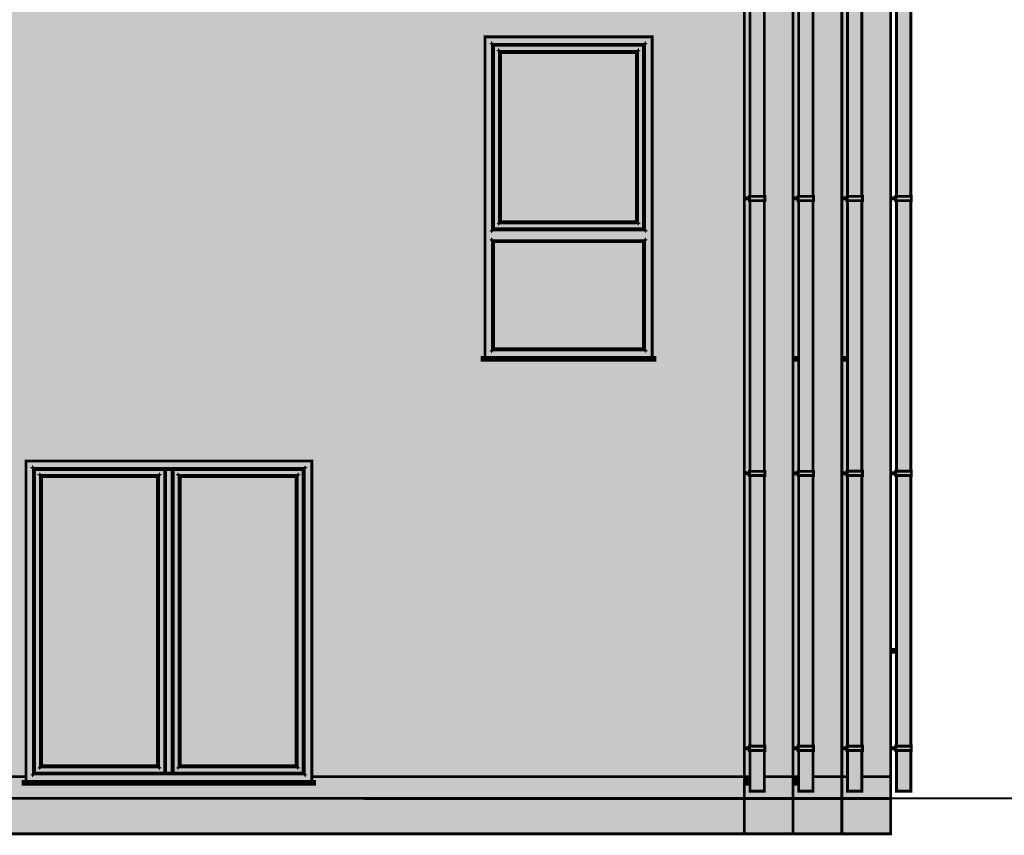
# Model space of a CAD drawing. Header units: millimetres. Extents: x 7675 to 41000, y -28700 to -10616.
# Tile 2 of 5: x 14019 to 20910, y -21612 to -15903. Entities that reach past the tile are written whole.
import ezdxf

# ---------------------------------------------------------------- set-up
doc = ezdxf.new("R2010")
doc.units = ezdxf.units.MM
doc.header["$MEASUREMENT"] = 0

msp = doc.modelspace()

# ---------------------------------------------------------------- hatches: boundary and pattern name
at = {"true_color": 0xdad9de}
h = msp.add_hatch(color=254, dxfattribs=at)
h.paths.add_polyline_path([(15882.5, -11696.4), (19090, -14584.45), (19090, -21202), (16063, -21202), (16063, -18992), (14063, -18992), (14063, -21202), (12675, -21202), (12675, -14584.45), (13128.63, -14176), (14574.04, -12874.55), (15882.5, -11696.4)])
h.paths.add_polyline_path([(18465, -18266.5), (18445, -18266.5), (18445, -16023), (17275, -16023), (17275, -18266.5), (17255, -18266.5), (17255, -18286.5), (18465, -18286.5)])
h.paths.add_polyline_path([(17285, -15297.5), (17265, -15297.5), (17265, -13054), (16095, -13054), (16095, -15297.5), (16075, -15297.5), (16075, -15317.5), (17285, -15317.5)])
for points in [[(19431, -15101.11), (19431, -21202), (19229.89, -21202), (19230, -21126), (19230, -21018.6), (19234, -21018.6), (19234, -20988.6), (19230, -20988.6), (19230, -19094.1), (19234, -19094.1), (19234, -19064.1), (19230, -19064.1), (19230, -17169.6), (19234, -17169.6), (19234, -17139.6), (19230, -17139.6), (19230, -15384.4), (19230, -15331.73), (19228.92, -15313.52), (19230, -15310.04), (19230, -15245.09), (19234, -15245.09), (19234, -15235.54), (19234, -15215.09), (19230.88, -15213.87), (19233.77, -15196.3), (19235.99, -15191.98), (19241.28, -15181.68), (19243.93, -15176.54), (19246.56, -15173.88), (19259.58, -15160.77), (19280.23, -15150.1)], [(19773, -15101.11), (19773, -21202), (19570.89, -21202), (19571, -21126), (19571, -21018.27), (19575, -21018.27), (19575, -20988.27), (19571, -20988.27), (19571, -19093.88), (19575, -19093.88), (19575, -19063.88), (19571, -19063.88), (19571, -17169.48), (19575, -17169.48), (19575, -17139.48), (19571, -17139.48), (19571, -15384.4), (19571, -15331.73), (19569.92, -15313.51), (19571, -15310.04), (19571, -15245.09), (19575, -15245.09), (19575, -15235.54), (19575, -15215.09), (19571.88, -15213.87), (19574.77, -15196.3), (19576.99, -15191.98), (19582.28, -15181.68), (19584.93, -15176.54), (19587.56, -15173.88), (19600.59, -15160.77), (19621.23, -15150.1)], [(20115, -15101.11), (20115, -21202), (19912.89, -21202), (19913, -21126), (19913, -21018.03), (19917, -21018.03), (19917, -20988.03), (19913, -20988.03), (19913, -19093.72), (19917, -19093.72), (19917, -19063.72), (19913, -19063.72), (19913, -17169.4), (19917, -17169.4), (19917, -17139.4), (19913, -17139.4), (19913, -15331.73), (19911.92, -15313.51), (19913, -15310.04), (19913, -15245.09), (19917, -15245.09), (19917, -15235.54), (19917, -15215.09), (19913.88, -15213.87), (19916.77, -15196.3), (19918.99, -15191.98), (19924.28, -15181.68), (19926.93, -15176.54), (19929.56, -15173.88), (19942.59, -15160.77), (19963.19, -15150.12)], [(19090, -15234.1), (19126, -15234.1), (19126, -15245.09), (19130.04, -15248.24), (19130.09, -15291.04), (19130.12, -15316.49), (19130.14, -15340.41), (19130.18, -15378.64), (19130, -15414), (19130, -17139.6), (19126, -17139.6), (19126, -17150.6), (19090, -17150.6)], [(19431, -15234.1), (19467, -15234.1), (19467, -15245.09), (19471.04, -15248.24), (19471.09, -15291.04), (19471.12, -15316.49), (19471.14, -15340.41), (19471.18, -15378.63), (19471, -15414), (19471, -17139.48), (19467, -17139.48), (19467, -17150.49), (19431, -17150.49)], [(19773, -15234.1), (19809, -15234.1), (19809, -15245.09), (19813.04, -15248.24), (19813.09, -15291.04), (19813.12, -15316.49), (19813.14, -15340.41), (19813.18, -15378.63), (19813, -15414), (19813, -17139.4), (19809, -17139.4), (19809, -17150.41), (19773, -17150.41)], [(19090, -17158.6), (19126, -17158.6), (19126, -17169.6), (19130, -17169.6), (19130, -19064.1), (19126, -19064.1), (19126, -19075.1), (19090, -19075.1)], [(19431, -17158.49), (19467, -17158.49), (19467, -17169.48), (19471, -17169.48), (19471, -18266.5), (19431, -18266.5)], [(19773, -17158.41), (19809, -17158.41), (19809, -17169.4), (19813, -17169.4), (19813, -18266.5), (19773, -18266.5)], [(19431, -18286.5), (19471, -18286.5), (19471, -19063.88), (19467, -19063.88), (19467, -19074.88), (19431, -19074.88)], [(19773, -18286.5), (19813, -18286.5), (19813, -19063.72), (19809, -19063.72), (19809, -19074.72), (19773, -19074.72)], [(19090, -19083.1), (19126, -19083.1), (19126, -19094.1), (19130, -19094.1), (19130, -20988.6), (19126, -20988.6), (19126, -20999.61), (19090, -20999.61)], [(19431, -19082.88), (19467, -19082.88), (19467, -19093.88), (19471, -19093.88), (19471, -20988.27), (19467, -20988.27), (19467, -20999.27), (19431, -20999.27)], [(19773, -19082.72), (19809, -19082.72), (19809, -19093.72), (19813, -19093.72), (19813, -20988.03), (19809, -20988.03), (19809, -20999.03), (19773, -20999.03)], [(19090, -21007.61), (19126, -21007.61), (19126, -21018.6), (19130, -21018.6), (19130, -21202), (19090, -21202)], [(19431, -21007.27), (19467, -21007.27), (19467, -21018.27), (19471, -21018.27), (19471, -21202), (19431, -21202)], [(19773, -21007.03), (19809, -21007.03), (19809, -21018.03), (19813, -21018.03), (19813, -21202), (19773, -21202)]]:
    msp.add_hatch(color=254, dxfattribs=at).paths.add_polyline_path(points)
at = {"true_color": 0x9ba7ba}
for points in [[(19230, -15245.09), (19230, -15310.05), (19230, -15331.73), (19230, -15384.4), (19230, -17139.6), (19130, -17139.6), (19130, -15414), (19130.18, -15377.14), (19130.14, -15339.06), (19130.12, -15316.49), (19130.09, -15291.04), (19130.04, -15248.24), (19130.04, -15245.09)], [(19571, -15245.09), (19571, -15331.73), (19571, -15384.4), (19571, -17139.48), (19471, -17139.48), (19471, -15414), (19471.18, -15377.14), (19471.14, -15339.06), (19471.12, -15316.49), (19471.09, -15291.04), (19471.04, -15248.24), (19471.04, -15245.09)], [(19913, -15245.09), (19913, -15331.73), (19913, -17139.4), (19813, -17139.4), (19813, -15414), (19813.18, -15377.14), (19813.14, -15339.06), (19813.12, -15316.49), (19813.09, -15291.04), (19813.04, -15248.24), (19813.04, -15245.09)], [(20255, -15245.09), (20255, -15331.73), (20255, -17139.3), (20155, -17139.3), (20155, -15414), (20155.18, -15377.14), (20155.14, -15339.06), (20155.12, -15316.49), (20155.09, -15291.04), (20155.04, -15248.24), (20155.04, -15245.09)], [(19090, -17150.6), (19127, -17150.6), (19127, -17158.6), (19090, -17158.6)], [(19126, -17139.6), (19234, -17139.6), (19234, -17169.6), (19126, -17169.6), (19127, -17158.6), (19126, -17150.6)], [(19431, -17150.49), (19468, -17150.49), (19468, -17158.49), (19431, -17158.49)], [(19467, -17139.48), (19575, -17139.48), (19575, -17169.48), (19467, -17169.48), (19468, -17158.49), (19467, -17150.49)], [(19773, -17150.41), (19810, -17150.41), (19810, -17158.41), (19773, -17158.41)], [(19809, -17139.4), (19917, -17139.4), (19917, -17169.4), (19809, -17169.4), (19810, -17158.41), (19809, -17150.41)], [(20115, -17150.31), (20152, -17150.31), (20152, -17158.31), (20115, -17158.31)], [(20151, -17139.3), (20259, -17139.3), (20259, -17169.3), (20151, -17169.3), (20152, -17158.31), (20151, -17150.31)], [(19130, -17169.6), (19230, -17169.6), (19230, -19064.1), (19130, -19064.1)], [(19471, -17169.48), (19571, -17169.48), (19571, -19063.88), (19471, -19063.88)], [(19813, -17169.4), (19913, -17169.4), (19913, -19063.72), (19813, -19063.72)], [(20155, -17169.3), (20255, -17169.3), (20255, -19063.51), (20155, -19063.51)], [(19090, -19075.1), (19127, -19075.1), (19127, -19083.1), (19090, -19083.1)], [(19126, -19064.1), (19234, -19064.1), (19234, -19094.1), (19126, -19094.1), (19127, -19083.1), (19126, -19075.1)], [(19431, -19074.88), (19468, -19074.88), (19468, -19082.88), (19431, -19082.88)], [(19467, -19063.88), (19575, -19063.88), (19575, -19093.88), (19467, -19093.88), (19468, -19082.88), (19467, -19074.88)], [(19773, -19074.72), (19810, -19074.72), (19810, -19082.72), (19773, -19082.72)], [(19809, -19063.72), (19917, -19063.72), (19917, -19093.72), (19809, -19093.72), (19810, -19082.72), (19809, -19074.72)], [(20115, -19074.52), (20152, -19074.52), (20152, -19082.52), (20115, -19082.52)], [(20151, -19063.51), (20259, -19063.51), (20259, -19093.51), (20151, -19093.51), (20152, -19082.52), (20151, -19074.52)], [(19130, -19094.1), (19230, -19094.1), (19230, -20988.6), (19130, -20988.6)], [(19471, -19093.88), (19571, -19093.88), (19571, -20988.27), (19471, -20988.27)], [(19813, -19093.72), (19913, -19093.72), (19913, -20988.03), (19813, -20988.03)], [(20155, -19093.51), (20255, -19093.51), (20255, -20987.72), (20155, -20987.72)], [(19090, -20999.61), (19127, -20999.61), (19127, -21007.61), (19090, -21007.61)], [(19126, -20988.6), (19234, -20988.6), (19234, -21018.6), (19126, -21018.6), (19127, -21007.61), (19126, -20999.61)], [(19431, -20999.27), (19468, -20999.27), (19468, -21007.27), (19431, -21007.27)], [(19467, -20988.27), (19575, -20988.27), (19575, -21018.27), (19467, -21018.27), (19468, -21007.27), (19467, -20999.27)], [(19773, -20999.03), (19810, -20999.03), (19810, -21007.03), (19773, -21007.03)], [(19809, -20988.03), (19917, -20988.03), (19917, -21018.03), (19809, -21018.03), (19810, -21007.03), (19809, -20999.03)], [(20115, -20998.72), (20152, -20998.72), (20152, -21006.72), (20115, -21006.72)], [(20151, -20987.72), (20259, -20987.72), (20259, -21017.72), (20151, -21017.72), (20152, -21006.72), (20151, -20998.72)], [(19130, -21018.6), (19230, -21018.6), (19230, -21126), (19230, -21303.6), (19130, -21303.6)], [(19471, -21018.27), (19571, -21018.27), (19571, -21126), (19571, -21303.27), (19471, -21303.27)], [(19813, -21018.03), (19913, -21018.03), (19913, -21126), (19913, -21303.03), (19813, -21303.03)], [(20155, -21017.72), (20255, -21017.72), (20255, -21126), (20255, -21302.72), (20155, -21302.72)]]:
    msp.add_hatch(color=253, dxfattribs=at).paths.add_polyline_path(points)
at = {"true_color": 0x494d54}
h = msp.add_hatch(color=251, dxfattribs=at)
h.paths.add_polyline_path([(18445, -16023), (18445, -18266.5), (17275, -18266.5), (17275, -16023)])
h.paths.add_polyline_path([(17328, -17450), (17328, -18214), (18392, -18214), (18392, -17450)])
h.paths.add_polyline_path([(17328, -16076), (17328, -17374), (18392, -17374), (18392, -16076)])
for points in [[(17328, -16076), (17335, -16083), (17335, -17367), (17328, -17374)], [(17328, -16076), (18392, -16076), (18385, -16083), (17335, -16083)], [(17377, -16125), (17385, -16133), (17385, -17317), (17377, -17324)], [(17385, -16133), (17377, -16125), (18343, -16125), (18335, -16133)], [(18335, -16133), (18343, -16125), (18342, -17324), (18335, -17317)], [(18392, -16076), (18392, -17374), (18385, -17367), (18385, -16083)], [(17378, -17324), (17385, -17317), (18335, -17317), (18342, -17324)], [(17335, -17367), (18385, -17367), (18392, -17374), (17328, -17374)], [(17328, -17450), (17335, -17457), (17335, -18207), (17328, -18214)], [(17328, -17450), (18392, -17450), (18385, -17457), (17335, -17457)], [(18385, -17457), (18392, -17450), (18392, -18214), (18385, -18207)], [(17335, -18207), (18385, -18207), (18392, -18214), (17328, -18214)], [(17255, -18266.5), (18465, -18266.5), (18465, -18286.5), (17255, -18286.5)], [(19431, -18266.5), (19471, -18266.5), (19471, -18286.5), (19431, -18286.5)], [(19773, -18266.5), (19813, -18266.5), (19813, -18286.5), (19773, -18286.5)], [(14116, -19045), (14123, -19052), (14123, -21176), (14116, -21183)], [(14116, -19045), (16010, -19045), (16003, -19052), (14123, -19052)], [(15033, -19052), (15040, -19052), (15040, -21176), (15033, -21176)], [(15040, -19052), (15086, -19052), (15086, -21176), (15040, -21176)], [(15086, -19052), (15093, -19052), (15093, -21176), (15086, -21176)], [(16010, -19045), (16010, -21183), (16003, -21176), (16003, -19052)], [(14165, -19094), (14991, -19094), (14983, -19102), (14173, -19102)], [(14165.1, -19094.1), (14173, -19102), (14173, -21126), (14165, -21133)], [(14991, -19094.1), (14990, -21133), (14983, -21126), (14983, -19102)], [(15135, -19094), (15961, -19094), (15953, -19102), (15143, -19102)], [(15135.1, -19094.1), (15143, -19102), (15143, -21126), (15135, -21133)], [(15961, -19094.1), (15960, -21133), (15953, -21126), (15953, -19102)], [(20115, -20331.5), (20115, -20311.5), (20155, -20311.5), (20155, -20331.5)], [(14166, -21133), (14173, -21126), (14983, -21126), (14990, -21133)], [(15136, -21133), (15143, -21126), (15953, -21126), (15960, -21133)], [(14123, -21176), (16003, -21176), (16010, -21183), (14116, -21183)], [(14043, -21235.5), (16083, -21235.5), (16083, -21255.5), (14043, -21255.5)], [(19090, -21235.5), (19130, -21235.5), (19130, -21255.5), (19090, -21255.5)], [(19431, -21235.5), (19471, -21235.5), (19471, -21255.5), (19431, -21255.5)]]:
    msp.add_hatch(color=251, dxfattribs=at).paths.add_polyline_path(points)
h = msp.add_hatch(color=251, dxfattribs=at)
h.paths.add_polyline_path([(18385, -16083), (18385, -17367), (17335, -17367), (17335, -16083)])
h.paths.add_polyline_path([(18343, -16125), (17377, -16125), (17377, -17325), (18343, -17325)])
at = {"true_color": 0xe0e2ed}
for points in [[(17385, -16133), (18335, -16133), (18335, -17317), (17385, -17317)], [(17335, -18207), (17335, -17457), (18385, -17457), (18385, -18207)], [(14173, -19102), (14983, -19102), (14983, -21126), (14173, -21126)], [(15143, -19102), (15953, -19102), (15953, -21126), (15143, -21126)]]:
    msp.add_hatch(color=254, dxfattribs=at).paths.add_polyline_path(points)
at = {"true_color": 0x494d54}
h = msp.add_hatch(color=251, dxfattribs=at)
h.paths.add_polyline_path([(16063, -18992), (16063, -21235.5), (14063, -21235.5), (14063, -18992)])
h.paths.add_polyline_path([(16010, -19045), (14116, -19045), (14116, -21183), (16010, -21183)])
h = msp.add_hatch(color=251, dxfattribs=at)
h.paths.add_polyline_path([(15033, -19052), (15033, -21176), (14123, -21176), (14123, -19052)])
h.paths.add_polyline_path([(14165, -19094), (14165, -21134), (14991, -21134), (14991, -19094)])
h = msp.add_hatch(color=251, dxfattribs=at)
h.paths.add_polyline_path([(16003, -19052), (16003, -21176), (15093, -21176), (15093, -19052)])
h.paths.add_polyline_path([(15135, -19094), (15135, -21134), (15961, -21134), (15961, -19094)])
at = {"true_color": 0x494e54}
for points in [[(16063, -21202), (19090, -21202), (19090, -21353.73), (12675, -21353.61), (12675, -21202), (14063, -21202), (14063, -21235.5), (14043, -21235.5), (14043, -21255.5), (16083, -21255.5), (16083, -21235.5), (16063, -21235.5)], [(19229.89, -21202), (19431, -21202), (19431, -21353.73), (19090, -21353.73), (19090, -21255.5), (19130, -21255.5), (19130, -21303.6), (19230, -21303.6)], [(19090, -21202), (19130, -21202), (19130, -21235.5), (19090, -21235.5)], [(19570.89, -21202), (19773, -21202), (19773, -21353.74), (19431, -21353.73), (19431, -21255.5), (19471, -21255.5), (19471, -21303.27), (19571, -21303.27)], [(19431, -21202), (19471, -21202), (19471, -21235.5), (19431, -21235.5)], [(19773, -21202), (19813, -21202), (19813, -21303.03), (19913, -21303.03), (19912.89, -21202), (20115, -21202), (20115, -21353.75), (19773, -21353.74)]]:
    msp.add_hatch(color=251, dxfattribs=at).paths.add_polyline_path(points)
at = {"true_color": 0xeaeaea}
for points in [[(12675, -21353.61), (19090, -21353.73), (19090, -21602), (12675, -21602)], [(19090, -21353.73), (19431, -21353.73), (19431, -21602), (19090, -21602)], [(19431, -21353.73), (19773, -21353.74), (19773, -21602), (19431, -21602)], [(19773, -21353.74), (20115, -21353.75), (20115, -21602), (19773, -21602)]]:
    msp.add_hatch(color=254, dxfattribs=at).paths.add_polyline_path(points)

# ---------------------------------------------------------------- linework, layer by layer
at = {"color": 18, "lineweight": 20, "true_color": 0x070707, "const_width": 20}
for points in [[(15882.5, -11696.4), (19090, -14584.45), (19090, -21202), (16063, -21202), (16063, -18992), (14063, -18992), (14063, -21202), (12675, -21202), (12675, -14584.45), (13128.63, -14176), (14574.04, -12874.55), (15882.5, -11696.4), (15882.5, -11696.4)], [(19431, -15101.11), (19431, -21202), (19229.89, -21202), (19230, -21126), (19230, -21018.6), (19234, -21018.6), (19234, -20988.6), (19230, -20988.6), (19230, -19094.1), (19234, -19094.1), (19234, -19064.1), (19230, -19064.1), (19230, -17169.6), (19234, -17169.6), (19234, -17139.6), (19230, -17139.6), (19230, -15384.4)], [(19773, -15101.11), (19773, -21202), (19570.89, -21202), (19571, -21126), (19571, -21018.27), (19575, -21018.27), (19575, -20988.27), (19571, -20988.27), (19571, -19093.88), (19575, -19093.88), (19575, -19063.88), (19571, -19063.88), (19571, -17169.48), (19575, -17169.48), (19575, -17139.48), (19571, -17139.48), (19571, -15384.4)], [(20115, -15101.11), (20115, -21202), (19912.89, -21202), (19913, -21126), (19913, -21018.03), (19917, -21018.03), (19917, -20988.03), (19913, -20988.03), (19913, -19093.72), (19917, -19093.72), (19917, -19063.72), (19913, -19063.72), (19913, -17169.4), (19917, -17169.4), (19917, -17139.4), (19913, -17139.4), (19913, -15331.73)], [(19090, -15234.1), (19126, -15234.1), (19126, -15245.09), (19130.04, -15248.24), (19130.09, -15291.04), (19130.12, -15316.49), (19130.14, -15340.41), (19130.18, -15378.64), (19130, -15414), (19130, -17139.6), (19126, -17139.6), (19126, -17150.6), (19090, -17150.6), (19090, -15234.1)], [(19431, -15234.1), (19467, -15234.1), (19467, -15245.09), (19471.04, -15248.24), (19471.09, -15291.04), (19471.12, -15316.49), (19471.14, -15340.41), (19471.18, -15378.63), (19471, -15414), (19471, -17139.48), (19467, -17139.48), (19467, -17150.49), (19431, -17150.49), (19431, -15234.1)], [(19773, -15234.1), (19809, -15234.1), (19809, -15245.09), (19813.04, -15248.24), (19813.09, -15291.04), (19813.12, -15316.49), (19813.14, -15340.41), (19813.18, -15378.63), (19813, -15414), (19813, -17139.4), (19809, -17139.4), (19809, -17150.41), (19773, -17150.41), (19773, -15234.1)], [(19230, -15245.09), (19230, -15310.05), (19230, -15331.73), (19230, -15384.4), (19230, -17139.6), (19130, -17139.6), (19130, -15414), (19130.18, -15377.14), (19130.14, -15339.06), (19130.12, -15316.49), (19130.09, -15291.04), (19130.04, -15248.24), (19130.04, -15245.09), (19230, -15245.09)], [(19571, -15245.09), (19571, -15331.73), (19571, -15384.4), (19571, -17139.48), (19471, -17139.48), (19471, -15414), (19471.18, -15377.14), (19471.14, -15339.06), (19471.12, -15316.49), (19471.09, -15291.04), (19471.04, -15248.24), (19471.04, -15245.09), (19571, -15245.09)], [(19913, -15245.09), (19913, -15331.73), (19913, -17139.4), (19813, -17139.4), (19813, -15414), (19813.18, -15377.14), (19813.14, -15339.06), (19813.12, -15316.49), (19813.09, -15291.04), (19813.04, -15248.24), (19813.04, -15245.09), (19913, -15245.09)], [(20255, -15245.09), (20255, -15331.73), (20255, -17139.3), (20155, -17139.3), (20155, -15414), (20155.18, -15377.14), (20155.14, -15339.06), (20155.12, -15316.49), (20155.09, -15291.04), (20155.04, -15248.24), (20155.04, -15245.09), (20255, -15245.09)], [(18465, -18266.5), (18445, -18266.5), (18445, -16023), (17275, -16023), (17275, -18266.5), (17255, -18266.5), (17255, -18286.5), (18465, -18286.5), (18465, -18266.5)], [(18445, -16023), (18445, -18266.5), (17275, -18266.5), (17275, -16023), (18445, -16023)], [(17328, -16076), (17335, -16083), (17335, -17367), (17328, -17374), (17328, -16076)], [(17328, -16076), (18392, -16076), (18385, -16083), (17335, -16083), (17328, -16076)], [(17328, -16076), (17328, -17374), (18392, -17374), (18392, -16076), (17328, -16076)], [(18385, -16083), (18385, -17367), (17335, -17367), (17335, -16083), (18385, -16083)], [(17385, -16133), (17377, -16125), (18343, -16125), (18335, -16133), (17385, -16133)], [(17377, -16125), (17385, -16133), (17385, -17317), (17377, -17324), (17377, -16125)], [(18343, -16125), (17377, -16125), (17377, -17325), (18343, -17325), (18343, -16125)], [(17385, -16133), (18335, -16133), (18335, -17317), (17385, -17317), (17385, -16133)], [(18335, -16133), (18343, -16125), (18342, -17324), (18335, -17317), (18335, -16133)], [(18392, -16076), (18392, -17374), (18385, -17367), (18385, -16083), (18392, -16076)], [(19090, -17150.6), (19127, -17150.6), (19127, -17158.6), (19090, -17158.6), (19090, -17150.6)], [(19090, -17158.6), (19126, -17158.6), (19126, -17169.6), (19130, -17169.6), (19130, -19064.1), (19126, -19064.1), (19126, -19075.1), (19090, -19075.1), (19090, -17158.6)], [(19126, -17139.6), (19234, -17139.6), (19234, -17169.6), (19126, -17169.6), (19127, -17158.6), (19126, -17150.6), (19126, -17139.6)], [(19431, -17150.49), (19468, -17150.49), (19468, -17158.49), (19431, -17158.49), (19431, -17150.49)], [(19431, -17158.49), (19467, -17158.49), (19467, -17169.48), (19471, -17169.48), (19471, -18266.5), (19431, -18266.5), (19431, -17158.49)], [(19467, -17139.48), (19575, -17139.48), (19575, -17169.48), (19467, -17169.48), (19468, -17158.49), (19467, -17150.49), (19467, -17139.48)], [(19773, -17150.41), (19810, -17150.41), (19810, -17158.41), (19773, -17158.41), (19773, -17150.41)], [(19773, -17158.41), (19809, -17158.41), (19809, -17169.4), (19813, -17169.4), (19813, -18266.5), (19773, -18266.5), (19773, -17158.41)], [(19809, -17139.4), (19917, -17139.4), (19917, -17169.4), (19809, -17169.4), (19810, -17158.41), (19809, -17150.41), (19809, -17139.4)], [(20115, -17150.31), (20152, -17150.31), (20152, -17158.31), (20115, -17158.31), (20115, -17150.31)], [(20151, -17139.3), (20259, -17139.3), (20259, -17169.3), (20151, -17169.3), (20152, -17158.31), (20151, -17150.31), (20151, -17139.3)], [(19130, -17169.6), (19230, -17169.6), (19230, -19064.1), (19130, -19064.1), (19130, -17169.6)], [(19471, -17169.48), (19571, -17169.48), (19571, -19063.88), (19471, -19063.88), (19471, -17169.48)], [(19813, -17169.4), (19913, -17169.4), (19913, -19063.72), (19813, -19063.72), (19813, -17169.4)], [(20155, -17169.3), (20255, -17169.3), (20255, -19063.51), (20155, -19063.51), (20155, -17169.3)], [(17335, -17367), (18385, -17367), (18392, -17374), (17328, -17374), (17335, -17367)], [(17378, -17324), (17385, -17317), (18335, -17317), (18342, -17324), (17378, -17324)], [(18385, -17457), (18392, -17450), (18392, -18214), (18385, -18207), (18385, -17457)], [(17328, -17450), (17335, -17457), (17335, -18207), (17328, -18214), (17328, -17450)], [(17328, -17450), (18392, -17450), (18385, -17457), (17335, -17457), (17328, -17450)], [(17328, -17450), (17328, -18214), (18392, -18214), (18392, -17450), (17328, -17450)], [(17335, -18207), (17335, -17457), (18385, -17457), (18385, -18207), (17335, -18207)], [(17255, -18266.5), (18465, -18266.5), (18465, -18286.5), (17255, -18286.5), (17255, -18266.5)], [(17335, -18207), (18385, -18207), (18392, -18214), (17328, -18214), (17335, -18207)], [(19431, -18266.5), (19471, -18266.5), (19471, -18286.5), (19431, -18286.5), (19431, -18266.5)], [(19773, -18266.5), (19813, -18266.5), (19813, -18286.5), (19773, -18286.5), (19773, -18266.5)], [(19431, -18286.5), (19471, -18286.5), (19471, -19063.88), (19467, -19063.88), (19467, -19074.88), (19431, -19074.88), (19431, -18286.5)], [(19773, -18286.5), (19813, -18286.5), (19813, -19063.72), (19809, -19063.72), (19809, -19074.72), (19773, -19074.72), (19773, -18286.5)], [(16063, -18992), (16063, -21235.5), (14063, -21235.5), (14063, -18992), (16063, -18992)], [(14116, -19045), (14123, -19052), (14123, -21176), (14116, -21183), (14116, -19045)], [(14116, -19045), (16010, -19045), (16003, -19052), (14123, -19052), (14116, -19045)], [(16010, -19045), (14116, -19045), (14116, -21183), (16010, -21183), (16010, -19045)], [(15033, -19052), (15033, -21176), (14123, -21176), (14123, -19052), (15033, -19052)], [(14165, -19094), (14991, -19094), (14983, -19102), (14173, -19102), (14165, -19094)], [(14165, -19094), (14165, -21134), (14991, -21134), (14991, -19094), (14165, -19094)], [(14165.1, -19094.1), (14173, -19102), (14173, -21126), (14165, -21133), (14165.1, -19094.1)], [(14991, -19094.1), (14990, -21133), (14983, -21126), (14983, -19102), (14991, -19094.1)], [(15033, -19052), (15040, -19052), (15040, -21176), (15033, -21176), (15033, -19052)], [(15040, -19052), (15086, -19052), (15086, -21176), (15040, -21176), (15040, -19052)], [(15086, -19052), (15093, -19052), (15093, -21176), (15086, -21176), (15086, -19052)], [(16003, -19052), (16003, -21176), (15093, -21176), (15093, -19052), (16003, -19052)], [(15135, -19094), (15961, -19094), (15953, -19102), (15143, -19102), (15135, -19094)], [(15135, -19094), (15135, -21134), (15961, -21134), (15961, -19094), (15135, -19094)], [(15135.1, -19094.1), (15143, -19102), (15143, -21126), (15135, -21133), (15135.1, -19094.1)], [(15961, -19094.1), (15960, -21133), (15953, -21126), (15953, -19102), (15961, -19094.1)], [(16010, -19045), (16010, -21183), (16003, -21176), (16003, -19052), (16010, -19045)], [(19090, -19075.1), (19127, -19075.1), (19127, -19083.1), (19090, -19083.1), (19090, -19075.1)], [(19090, -19083.1), (19126, -19083.1), (19126, -19094.1), (19130, -19094.1), (19130, -20988.6), (19126, -20988.6), (19126, -20999.61), (19090, -20999.61), (19090, -19083.1)], [(19126, -19064.1), (19234, -19064.1), (19234, -19094.1), (19126, -19094.1), (19127, -19083.1), (19126, -19075.1), (19126, -19064.1)], [(19130, -19094.1), (19230, -19094.1), (19230, -20988.6), (19130, -20988.6), (19130, -19094.1)], [(19431, -19074.88), (19468, -19074.88), (19468, -19082.88), (19431, -19082.88), (19431, -19074.88)], [(19431, -19082.88), (19467, -19082.88), (19467, -19093.88), (19471, -19093.88), (19471, -20988.27), (19467, -20988.27), (19467, -20999.27), (19431, -20999.27), (19431, -19082.88)], [(19467, -19063.88), (19575, -19063.88), (19575, -19093.88), (19467, -19093.88), (19468, -19082.88), (19467, -19074.88), (19467, -19063.88)], [(19471, -19093.88), (19571, -19093.88), (19571, -20988.27), (19471, -20988.27), (19471, -19093.88)], [(19773, -19074.72), (19810, -19074.72), (19810, -19082.72), (19773, -19082.72), (19773, -19074.72)], [(19773, -19082.72), (19809, -19082.72), (19809, -19093.72), (19813, -19093.72), (19813, -20988.03), (19809, -20988.03), (19809, -20999.03), (19773, -20999.03), (19773, -19082.72)], [(19809, -19063.72), (19917, -19063.72), (19917, -19093.72), (19809, -19093.72), (19810, -19082.72), (19809, -19074.72), (19809, -19063.72)], [(19813, -19093.72), (19913, -19093.72), (19913, -20988.03), (19813, -20988.03), (19813, -19093.72)], [(20115, -19074.52), (20152, -19074.52), (20152, -19082.52), (20115, -19082.52), (20115, -19074.52)], [(20151, -19063.51), (20259, -19063.51), (20259, -19093.51), (20151, -19093.51), (20152, -19082.52), (20151, -19074.52), (20151, -19063.51)], [(20155, -19093.51), (20255, -19093.51), (20255, -20987.72), (20155, -20987.72), (20155, -19093.51)], [(14173, -19102), (14983, -19102), (14983, -21126), (14173, -21126), (14173, -19102)], [(15143, -19102), (15953, -19102), (15953, -21126), (15143, -21126), (15143, -19102)], [(20115, -20331.5), (20115, -20311.5), (20155, -20311.5), (20155, -20331.5), (20115, -20331.5)], [(19090, -20999.61), (19127, -20999.61), (19127, -21007.61), (19090, -21007.61), (19090, -20999.61)], [(19090, -21007.61), (19126, -21007.61), (19126, -21018.6), (19130, -21018.6), (19130, -21202), (19090, -21202), (19090, -21007.61)], [(19126, -20988.6), (19234, -20988.6), (19234, -21018.6), (19126, -21018.6), (19127, -21007.61), (19126, -20999.61), (19126, -20988.6)], [(19130, -21018.6), (19230, -21018.6), (19230, -21126), (19230, -21303.6), (19130, -21303.6), (19130, -21018.6)], [(19431, -20999.27), (19468, -20999.27), (19468, -21007.27), (19431, -21007.27), (19431, -20999.27)], [(19431, -21007.27), (19467, -21007.27), (19467, -21018.27), (19471, -21018.27), (19471, -21202), (19431, -21202), (19431, -21007.27)], [(19467, -20988.27), (19575, -20988.27), (19575, -21018.27), (19467, -21018.27), (19468, -21007.27), (19467, -20999.27), (19467, -20988.27)], [(19471, -21018.27), (19571, -21018.27), (19571, -21126), (19571, -21303.27), (19471, -21303.27), (19471, -21018.27)], [(19773, -20999.03), (19810, -20999.03), (19810, -21007.03), (19773, -21007.03), (19773, -20999.03)], [(19773, -21007.03), (19809, -21007.03), (19809, -21018.03), (19813, -21018.03), (19813, -21202), (19773, -21202), (19773, -21007.03)], [(19809, -20988.03), (19917, -20988.03), (19917, -21018.03), (19809, -21018.03), (19810, -21007.03), (19809, -20999.03), (19809, -20988.03)], [(19813, -21018.03), (19913, -21018.03), (19913, -21126), (19913, -21303.03), (19813, -21303.03), (19813, -21018.03)], [(20115, -20998.72), (20152, -20998.72), (20152, -21006.72), (20115, -21006.72), (20115, -20998.72)], [(20151, -20987.72), (20259, -20987.72), (20259, -21017.72), (20151, -21017.72), (20152, -21006.72), (20151, -20998.72), (20151, -20987.72)], [(20155, -21017.72), (20255, -21017.72), (20255, -21126), (20255, -21302.72), (20155, -21302.72), (20155, -21017.72)], [(14166, -21133), (14173, -21126), (14983, -21126), (14990, -21133), (14166, -21133)], [(15136, -21133), (15143, -21126), (15953, -21126), (15960, -21133), (15136, -21133)], [(16063, -21202), (19090, -21202), (19090, -21353.73), (12675, -21353.61), (12675, -21202), (14063, -21202), (14063, -21235.5), (14043, -21235.5), (14043, -21255.5), (16083, -21255.5), (16083, -21235.5), (16063, -21235.5), (16063, -21202)], [(14123, -21176), (16003, -21176), (16010, -21183), (14116, -21183), (14123, -21176)], [(19229.89, -21202), (19431, -21202), (19431, -21353.73), (19090, -21353.73), (19090, -21255.5), (19130, -21255.5), (19130, -21303.6), (19230, -21303.6), (19229.89, -21202)], [(19090, -21202), (19130, -21202), (19130, -21235.5), (19090, -21235.5), (19090, -21202)], [(19570.89, -21202), (19773, -21202), (19773, -21353.74), (19431, -21353.73), (19431, -21255.5), (19471, -21255.5), (19471, -21303.27), (19571, -21303.27), (19570.89, -21202)], [(19431, -21202), (19471, -21202), (19471, -21235.5), (19431, -21235.5), (19431, -21202)], [(19773, -21202), (19813, -21202), (19813, -21303.03), (19913, -21303.03), (19912.89, -21202), (20115, -21202), (20115, -21353.75), (19773, -21353.74), (19773, -21202)], [(14043, -21235.5), (16083, -21235.5), (16083, -21255.5), (14043, -21255.5), (14043, -21235.5)], [(19090, -21235.5), (19130, -21235.5), (19130, -21255.5), (19090, -21255.5), (19090, -21235.5)], [(19431, -21235.5), (19471, -21235.5), (19471, -21255.5), (19431, -21255.5), (19431, -21235.5)], [(12675, -21353.61), (19090, -21353.73), (19090, -21602), (12675, -21602), (12675, -21353.61)], [(19090, -21353.73), (19431, -21353.73), (19431, -21602), (19090, -21602), (19090, -21353.73)], [(19431, -21353.73), (19773, -21353.74), (19773, -21602), (19431, -21602), (19431, -21353.73)], [(19773, -21353.74), (20115, -21353.75), (20115, -21602), (19773, -21602), (19773, -21353.74)]]:
    msp.add_lwpolyline(points, dxfattribs=at)
at = {"color": 18, "lineweight": 50, "true_color": 0x070707}
msp.add_lwpolyline([(21977, -21354), (10883, -21353), (21977, -21354)], dxfattribs=at)

doc.saveas('drawing.dxf')
